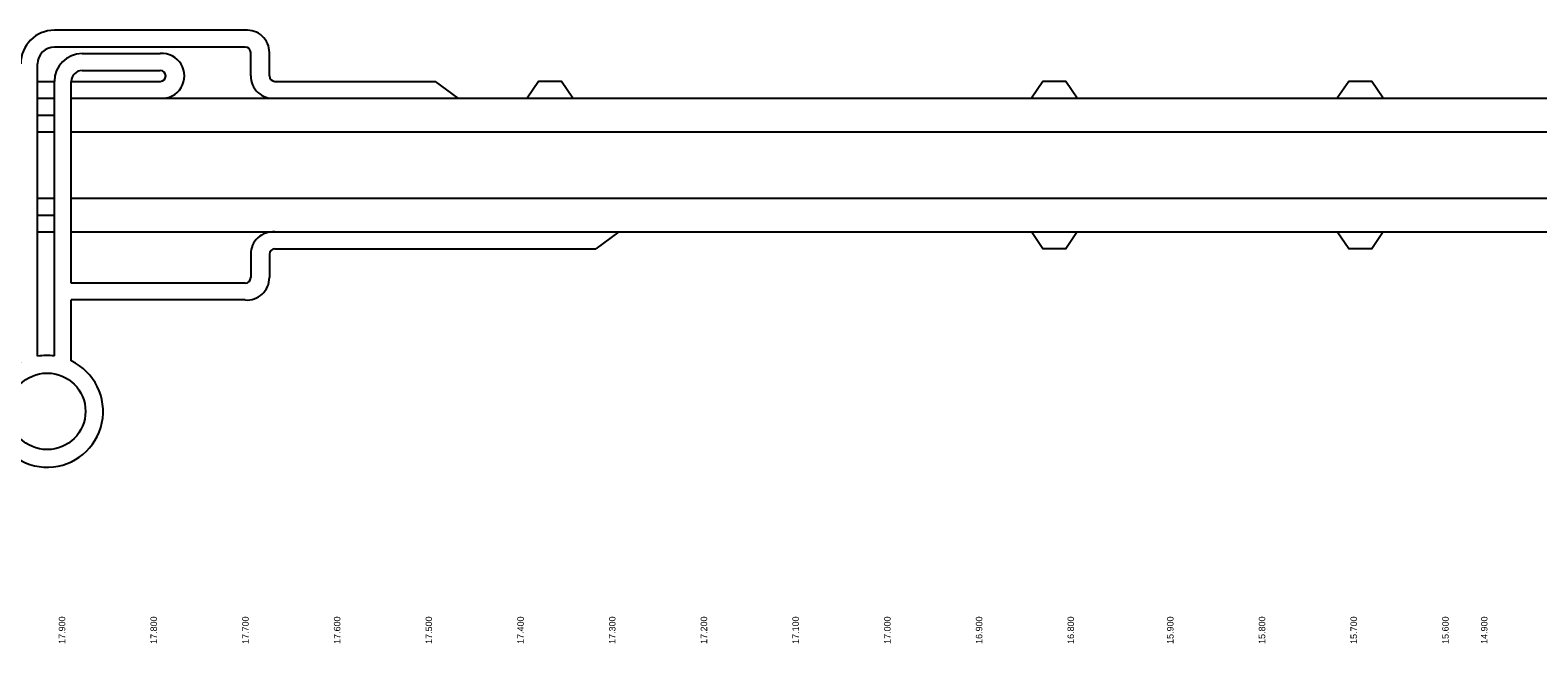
# Model space of a CAD drawing. Header units: metres. Extents: x 3368 to 18268, y -7519 to 4748.
# Tile 3 of 27: x 9011 to 9988, y -6076 to -5679. Entities that reach past the tile are written whole.
import ezdxf

# ---------------------------------------------------------------- set-up
doc = ezdxf.new("R2010")
doc.units = ezdxf.units.M
doc.linetypes.add('ACAD_ISO03W100', pattern=[30, 12, -18])
doc.layers.add('ANWBwit', color=7, linetype='Continuous')
doc.layers.add('Tekenwerk', color=18, linetype='Continuous')

msp = doc.modelspace()

# ---------------------------------------------------------------- linework, layer by layer
at = {"color": 18}
for p, q in [((9016.297, -5757.126), (9016.297, -5700.884)), ((9027.187, -5757.126), (9027.187, -5712.216)), ((9038.076, -5757.126), (9038.076, -5712.216)), ((9169.994, -5712.216), (9273.936, -5712.216)), ((9288.785, -5723.105), (9273.936, -5712.216)), ((9016.297, -5723.105), (9027.187, -5723.105)), ((9038.076, -5723.105), (9750.331, -5723.105)), ((9750.331, -5723.105), (9966.514, -5723.105)), ((9966.514, -5723.105), (10140.365, -5723.105)), ((9016.297, -5744.884), (9027.187, -5744.884)), ((9038.076, -5744.884), (9750.331, -5744.884)), ((9750.331, -5744.884), (9966.514, -5744.884)), ((9966.514, -5744.884), (10140.365, -5744.884)), ((9016.297, -5890.175), (9016.297, -5757.126)), ((9027.187, -5889.931), (9027.187, -5757.126)), ((9038.076, -5842.805), (9038.076, -5757.126)), ((9016.297, -5787.915), (9027.187, -5787.915)), ((9038.076, -5787.915), (9750.331, -5787.915)), ((9750.331, -5787.915), (9966.514, -5787.915)), ((9966.514, -5787.915), (10140.365, -5787.915)), ((9016.297, -5809.694), (9027.187, -5809.694)), ((9038.076, -5809.694), (9750.331, -5809.694)), ((9392.726, -5809.694), (9377.878, -5820.583)), ((9750.331, -5809.694), (9966.514, -5809.694)), ((9966.514, -5809.694), (10140.365, -5809.694)), ((9169.994, -5820.583), (9377.878, -5820.583)), ((9038.076, -5893.135), (9038.076, -5853.694))]:
    msp.add_line(p, q, dxfattribs=at)
at = {"color": 18, "linetype": 'ACAD_ISO03W100'}
for p, q in [((9016.297, -5733.995), (9027.187, -5733.995)), ((9016.297, -5798.804), (9027.187, -5798.804))]:
    msp.add_line(p, q, dxfattribs=at)
at = {"color": 18}
for points in [[(9150.771, -5679.105), (9027.187, -5679.105)], [(9150.771, -5689.994), (9027.187, -5689.994)], [(9045.146, -5694.257), (9095.75, -5694.257)], [(9154.306, -5708.681), (9154.306, -5693.529)], [(9166.46, -5708.681), (9166.46, -5693.529)], [(9016.297, -5712.216), (9027.187, -5712.216)], [(9038.076, -5712.216), (9095.75, -5712.216)], [(9045.146, -5705.147), (9095.75, -5705.147)], [(9363.029, -5723.105), (9355.604, -5712.216), (9340.756, -5712.216), (9333.331, -5723.105)], [(9689.702, -5723.105), (9682.278, -5712.216), (9667.429, -5712.216), (9660.005, -5723.105)], [(9887.807, -5723.105), (9880.382, -5712.216), (9865.533, -5712.216), (9858.109, -5723.105)], [(9689.702, -5809.694), (9682.278, -5820.583), (9667.429, -5820.583), (9660.005, -5809.694)], [(9887.807, -5809.694), (9880.382, -5820.583), (9865.533, -5820.583), (9858.109, -5809.694)], [(9154.306, -5824.118), (9154.306, -5839.27)], [(9166.46, -5824.118), (9166.46, -5839.27)], [(9150.771, -5842.805), (9038.076, -5842.805)], [(9150.771, -5853.694), (9038.076, -5853.694)]]:
    msp.add_lwpolyline(points, dxfattribs=at)
for centre, radius, start, end in [((9027.187, -5700.884), 21.779, 90, 180), ((9151.985, -5693.529), 14.475, 0, 94.808959), ((9027.187, -5700.884), 10.889, 90, 180), ((9150.771, -5693.529), 3.535, 0, 90), ((9045.146, -5712.216), 17.959, 90, 180), ((9096.964, -5708.681), 14.475, 265.191041, 94.808959), ((9045.146, -5712.216), 7.069, 90, 180), ((9095.75, -5708.681), 3.535, 270, 90), ((9168.781, -5708.681), 14.475, 180, 274.808959), ((9169.994, -5708.681), 3.535, 180, 270), ((9168.781, -5824.118), 14.475, 85.191041, 180), ((9169.994, -5824.118), 3.535, 90, 180), ((9151.985, -5839.27), 14.475, 265.191041, 0), ((9150.771, -5839.27), 3.535, 270, 360)]:
    msp.add_arc(centre, radius, start, end, dxfattribs=at)
at = {"layer": 'Tekenwerk', "color": 18}
msp.add_circle((9022.542, -5925.821), 24.783, dxfattribs=at)
for start, end in [(118.25959, 64.580022), (82.62607, 99.936776)]:
    msp.add_arc((9022.542, -5925.821), 36.189, start, end, dxfattribs=at)

# ---------------------------------------------------------------- texts
at = {"layer": 'ANWBwit', "color": 18, "char_height": 4.17656, "width": 65.1844, "attachment_point": 5, "rotation": 90}
for s, insert in [('{\\fSwis721 Blk BT|b0|i0|c0|p34;17.900}', (9032.144, -6067.493)), ('{\\fSwis721 Blk BT|b0|i0|c0|p34;17.800}', (9091.539, -6067.493)), ('{\\fSwis721 Blk BT|b0|i0|c0|p34;17.700}', (9150.934, -6067.493)), ('{\\fSwis721 Blk BT|b0|i0|c0|p34;17.600}', (9210.329, -6067.493)), ('{\\fSwis721 Blk BT|b0|i0|c0|p34;17.500}', (9269.724, -6067.493)), ('{\\fSwis721 Blk BT|b0|i0|c0|p34;17.400}', (9329.12, -6067.493)), ('{\\fSwis721 Blk BT|b0|i0|c0|p34;17.300}', (9388.515, -6067.493)), ('{\\fSwis721 Blk BT|b0|i0|c0|p34;17.200}', (9447.91, -6067.493)), ('{\\fSwis721 Blk BT|b0|i0|c0|p34;17.100}', (9507.305, -6067.493)), ('{\\fSwis721 Blk BT|b0|i0|c0|p34;17.000}', (9566.7, -6067.493)), ('{\\fSwis721 Blk BT|b0|i0|c0|p34;16.900}', (9626.096, -6067.493)), ('{\\fSwis721 Blk BT|b0|i0|c0|p34;16.800}', (9685.491, -6067.493)), ('{\\fSwis721 Blk BT|b0|i0|c0|p34;15.900}', (9749.956, -6067.493)), ('{\\fSwis721 Blk BT|b0|i0|c0|p34;15.800}', (9809.351, -6067.493)), ('{\\fSwis721 Blk BT|b0|i0|c0|p34;15.700}', (9868.746, -6067.493)), ('{\\fSwis721 Blk BT|b0|i0|c0|p34;15.600}', (9928.141, -6067.493)), ('{\\fSwis721 Blk BT|b0|i0|c0|p34;14.900}', (9953.28, -6067.493))]:
    msp.add_mtext(s, dxfattribs=dict(at, insert=insert))

doc.saveas('drawing.dxf')
